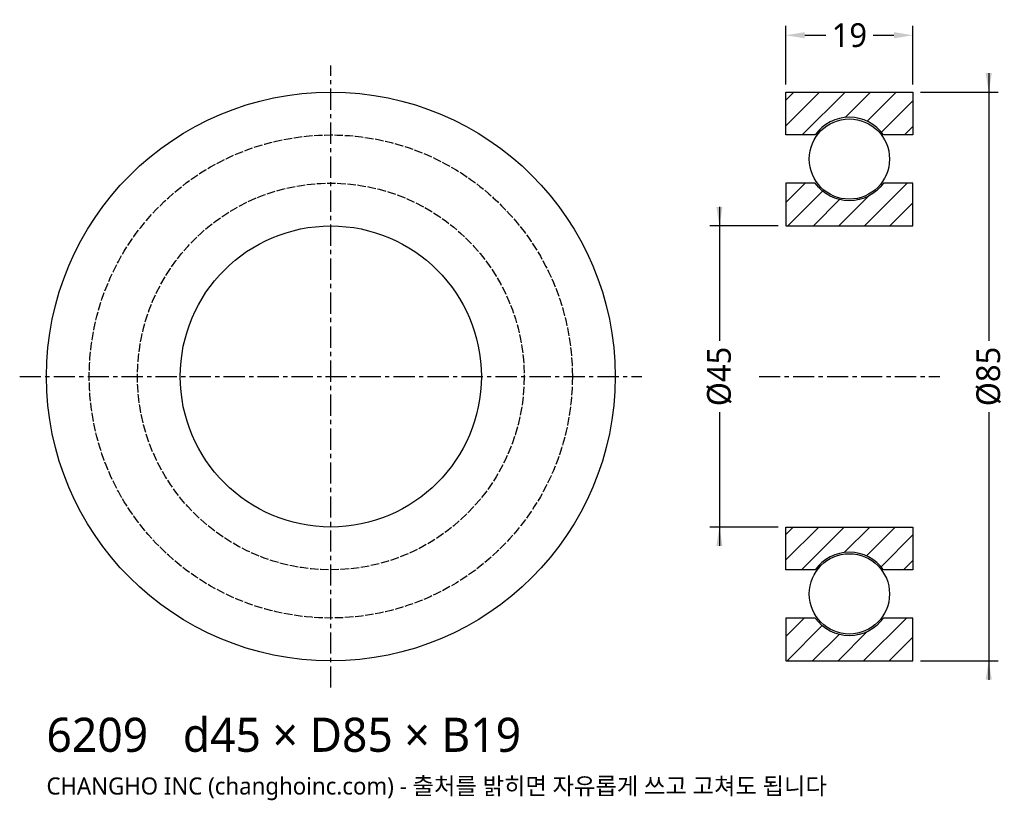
# Model space of a CAD drawing. Header units: millimetres. Extents: x -46 to 101, y -63 to 53.
import ezdxf

# ---------------------------------------------------------------- set-up
doc = ezdxf.new("R2010")
doc.units = ezdxf.units.MM
doc.linetypes.add('CENTER', pattern=[5.08, 3.175, -0.635, 0.635, -0.635])
doc.linetypes.add('DASHED', pattern=[1.524, 1.27, -0.254])
for name, color, linetype in [('문자', 7, 'CONTINUOUS'), ('숨은선', 3, 'DASHED'), ('외형선', 7, 'CONTINUOUS'), ('중심선', 1, 'CENTER'), ('치수', 4, 'CONTINUOUS'), ('해칭', 8, 'CONTINUOUS')]:
    doc.layers.add(name, color=color, linetype=linetype)
doc.styles.add('CH_KOR', font='malgun.ttf')
doc.dimstyles.new('CH_DIM', dxfattribs={"dimtxt": 2.5, "dimasz": 2, "dimexe": 1, "dimexo": 0.8, "dimgap": 0.8, "dimtad": 1, "dimdec": 0, "dimtxsty": 'CH_KOR', "dimcen": 2.5, "dimclrd": 4, "dimclre": 4, "dimclrt": 4, "dimazin": 3, "dimtfac": 1, "dimtmove": 0, "dimatfit": 3})

# ---------------------------------------------------------------- blocks, each defined once
blk = doc.blocks.new('_CLOSEDFILLED')
at = {"color": 0, "linetype": 'BYBLOCK'}
blk.add_solid([(-1, 0.164), (0, 0), (-1, -0.164)], dxfattribs=at)
blk = doc.blocks.new('*D1')
at = {"color": 4}
for p, q in [((98.33, 45.33), (98.33, 5.31)), ((88.13, 42.5), (99.75, 42.5)), ((98.33, -5.31), (98.33, -45.33)), ((88.13, -42.5), (99.75, -42.5))]:
    blk.add_line(p, q, dxfattribs=at)
at = {"layer": 'Defpoints'}
for p in [(87, 42.5), (98.33, 42.5), (87, -42.5)]:
    blk.add_point(p, dxfattribs=at)
at = {"layer": '치수', "color": 4, "xscale": 2.8333333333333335, "yscale": 2.8333333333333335}
for p, rotation in [((98.33, 42.5), 270), ((98.33, -42.5), 90)]:
    blk.add_blockref('_CLOSEDFILLED', p, dxfattribs=dict(at, rotation=rotation))
at = {"layer": '치수', "color": 4, "insert": (98.33, 0), "char_height": 3.542, "attachment_point": 5, "rotation": 90, "style": 'CH_KOR'}
blk.add_mtext('Ø85', dxfattribs=at)
blk = doc.blocks.new('*D2')
at = {"color": 4}
for p, q in [((58.08, 25.33), (58.08, 5.31)), ((66.87, 22.5), (56.67, 22.5)), ((58.08, -5.31), (58.08, -25.33)), ((66.87, -22.5), (56.67, -22.5))]:
    blk.add_line(p, q, dxfattribs=at)
at = {"layer": 'Defpoints'}
for p in [(58.08, 22.5), (68, 22.5), (68, -22.5)]:
    blk.add_point(p, dxfattribs=at)
at = {"layer": '치수', "color": 4, "xscale": 2.8333333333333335, "yscale": 2.8333333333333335}
for p, rotation in [((58.08, 22.5), 270), ((58.08, -22.5), 90)]:
    blk.add_blockref('_CLOSEDFILLED', p, dxfattribs=dict(at, rotation=rotation))
at = {"layer": '치수', "color": 4, "insert": (58.08, 0), "char_height": 3.542, "attachment_point": 5, "rotation": 90, "style": 'CH_KOR'}
blk.add_mtext('Ø45', dxfattribs=at)
blk = doc.blocks.new('*D3')
at = {"color": 4}
for p, q in [((68, 43.63), (68, 52.42)), ((87, 43.63), (87, 52.42)), ((70.83, 51), (73.96, 51)), ((81.04, 51), (84.17, 51))]:
    blk.add_line(p, q, dxfattribs=at)
at = {"layer": 'Defpoints'}
for p in [(68, 51), (68, 42.5), (87, 42.5)]:
    blk.add_point(p, dxfattribs=at)
at = {"layer": '치수', "color": 4, "xscale": 2.8333333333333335, "yscale": 2.8333333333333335, "rotation": 180}
blk.add_blockref('_CLOSEDFILLED', (68, 51), dxfattribs=at)
at = {"layer": '치수', "color": 4, "xscale": 2.8333333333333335, "yscale": 2.8333333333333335}
blk.add_blockref('_CLOSEDFILLED', (87, 51), dxfattribs=at)
at = {"layer": '치수', "color": 4, "insert": (77.5, 51), "char_height": 3.542, "attachment_point": 5, "style": 'CH_KOR'}
blk.add_mtext('19', dxfattribs=at)

msp = doc.modelspace()

# ---------------------------------------------------------------- hatches: boundary and pattern name
at = {"layer": '해칭'}
h = msp.add_hatch(dxfattribs=at)
h.set_pattern_fill('ANSI31', scale=0.85)
h.paths.add_polyline_path([(68, 42.5), (87, 42.5), (87, 36.1), (82.6, 36.1, 0.51797), (72.4, 36.1), (68, 36.1)])
h = msp.add_hatch(dxfattribs=at)
h.set_pattern_fill('ANSI31', scale=0.85)
h.paths.add_polyline_path([(68, 22.5), (87, 22.5), (87, 28.9), (82.6, 28.9, -0.51797), (72.4, 28.9), (68, 28.9)])
h = msp.add_hatch(dxfattribs=at)
h.set_pattern_fill('ANSI31', scale=0.85)
h.paths.add_polyline_path([(68, -22.5), (87, -22.5), (87, -28.9), (82.6, -28.9, 0.51797), (72.4, -28.9), (68, -28.9)])
h = msp.add_hatch(dxfattribs=at)
h.set_pattern_fill('ANSI31', scale=0.85)
h.paths.add_polyline_path([(68, -42.5), (87, -42.5), (87, -36.1), (82.6, -36.1, -0.51797), (72.4, -36.1), (68, -36.1)])

# ---------------------------------------------------------------- linework, layer by layer
at = {"layer": '숨은선'}
for radius in [36.1, 28.9]:
    msp.add_circle((0, 0), radius, dxfattribs=at)
at = {"layer": '외형선'}
for points in [[(68, 42.5), (87, 42.5), (87, 36.1), (82.6, 36.1, 0.51797), (72.4, 36.1), (68, 36.1)], [(68, 22.5), (87, 22.5), (87, 28.9), (82.6, 28.9, -0.51797), (72.4, 28.9), (68, 28.9)], [(68, -22.5), (87, -22.5), (87, -28.9), (82.6, -28.9, 0.51797), (72.4, -28.9), (68, -28.9)], [(68, -42.5), (87, -42.5), (87, -36.1), (82.6, -36.1, -0.51797), (72.4, -36.1), (68, -36.1)]]:
    msp.add_lwpolyline(points, format="xyb", close=True, dxfattribs=at)
for centre, radius in [((0, 0), 42.5), ((77.5, 32.5), 6), ((0, 0), 22.5), ((77.5, -32.5), 6)]:
    msp.add_circle(centre, radius, dxfattribs=at)
at = {"layer": '중심선'}
for p, q in [((0, -46.5), (0, 46.5)), ((-46.5, 0), (46.5, 0)), ((64, 0), (91, 0))]:
    msp.add_line(p, q, dxfattribs=at)

# ---------------------------------------------------------------- texts
at = {"layer": '문자', "style": 'CH_KOR'}
for s, height, p in [('6209   d45 × D85 × B19', 5.1, (-42.5, -56.1)), ('CHANGHO INC (changhoinc.com) - 출처를 밝히면 자유롭게 쓰고 고쳐도 됩니다', 2.55, (-42.5, -62.48))]:
    msp.add_text(s, height=height, dxfattribs=at).set_placement(p)

# ---------------------------------------------------------------- dimensions: what is measured, and where the dimension line sits
at = {"layer": '치수'}
dim = msp.add_linear_dim(base=(68, 51), p1=(68, 42.5), p2=(87, 42.5), dimstyle='CH_DIM', override={"dimscale": 1.416667}, dxfattribs=at)
dim.commit()
dim.dimension.update_dxf_attribs({"geometry": '*D3', "text_midpoint": (77.5, 51)})
for base, p1, p2, text, picture, middle in [((98.33, 42.5), (87, 42.5), (87, -42.5), 'Ø85', '*D1', (98.33, 0)), ((58.08, 22.5), (68, 22.5), (68, -22.5), 'Ø45', '*D2', (58.08, 0))]:
    dim = msp.add_linear_dim(base=base, p1=p1, p2=p2, angle=90, text=text, dimstyle='CH_DIM', override={"dimscale": 1.416667}, dxfattribs=at)
    dim.commit()
    dim.dimension.update_dxf_attribs({"geometry": picture, "text_midpoint": middle})

doc.saveas('drawing.dxf')
